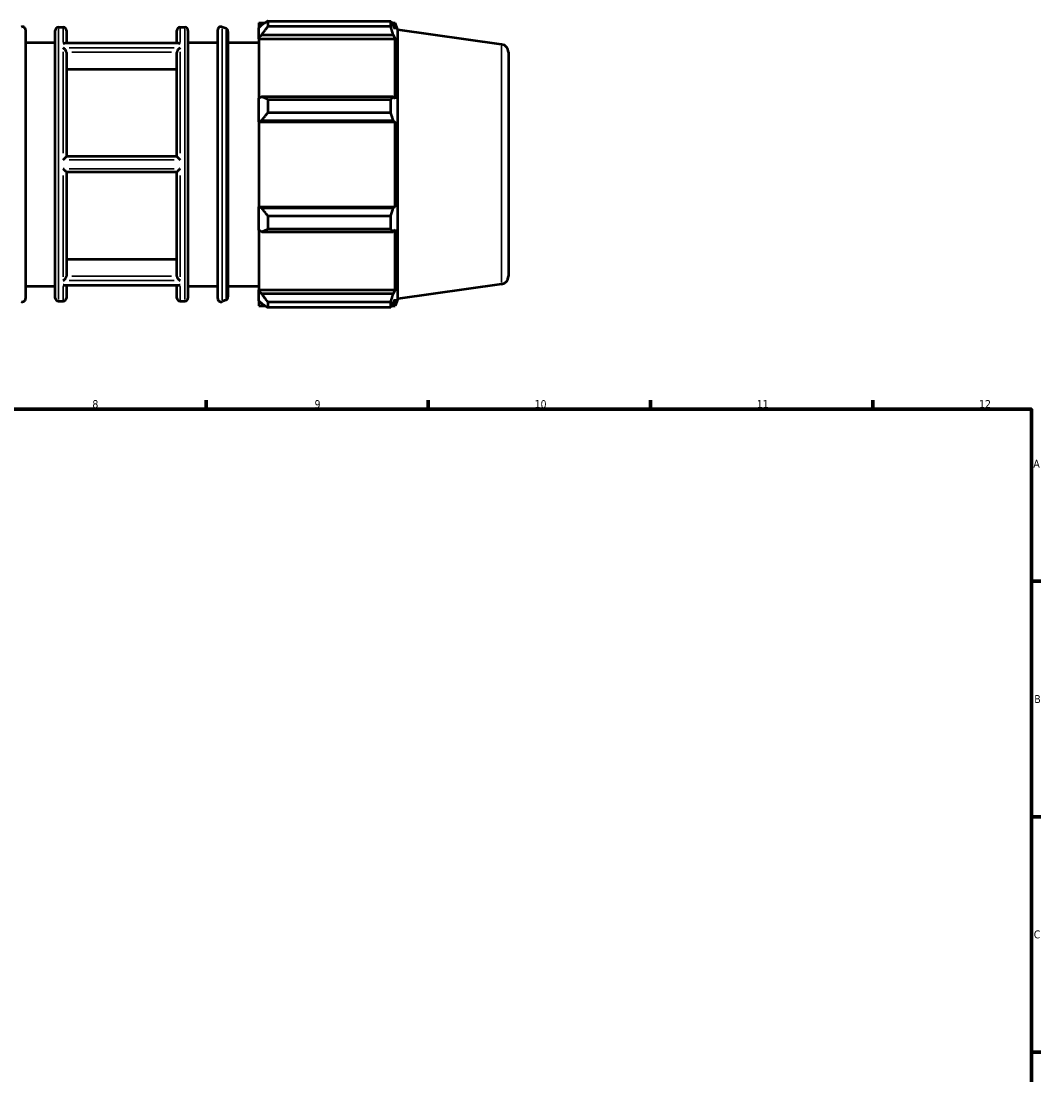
# Model space of a CAD drawing. Header units: millimetres. Extents: x -327 to 1217, y -35 to 830.
# Tile 7 of 9: x 502 to 824, y 364 to 696. Entities that reach past the tile are written whole.
import ezdxf

# ---------------------------------------------------------------- set-up
doc = ezdxf.new("R2010")
doc.units = ezdxf.units.MM
for name, color, linetype, lineweight in [('Border (ISO)', 7, 'Continuous', 70), ('Visible (ISO)', 7, 'Continuous', 50), ('Visible Narrow (ISO)', 7, 'Continuous', 35)]:
    doc.layers.add(name, color=color, linetype=linetype, lineweight=lineweight)
doc.styles.add('Note Text (ISO)', font='tahoma.ttf')

# ---------------------------------------------------------------- blocks, each defined once
blk = doc.blocks.new('Borders Default Border')
at = {"layer": 'Border (ISO)'}
for p, q in [((560.67, 574), (560.67, 576.9)), ((630.75, 574), (630.75, 576.9)), ((700.83, 574), (700.83, 576.9)), ((770.92, 574), (770.92, 576.9)), ((821, 519.75), (823.9, 519.75)), ((821, 445.5), (823.9, 445.5)), ((821, 371.25), (823.9, 371.25))]:
    blk.add_line(p, q, dxfattribs=at)
at = {"layer": 'Border (ISO)', "flags": 128}
blk.add_lwpolyline([(20, 20), (20, 574), (821, 574), (821, 20), (20, 20)], dxfattribs=at)
at = {"layer": 'Border (ISO)', "color": 232, "true_color": 0xca0064, "char_height": 2.5, "attachment_point": 7, "style": 'Note Text (ISO)'}
for s, insert in [('8', (524.81, 574.34)), ('9', (594.88, 574.35)), ('10', (664.29, 574.35)), ('11', (734.37, 574.4)), ('12', (804.46, 574.4)), ('A', (821.59, 555.62)), ('B', (821.89, 481.37)), ('C', (821.73, 407.08))]:
    blk.add_mtext(s, dxfattribs=dict(at, insert=insert))

msp = doc.modelspace()

# ---------------------------------------------------------------- linework, layer by layer
at = {"layer": 'Visible (ISO)'}
for p, q in [((577.2541, 695.9315), (577.2541, 694.3232)), ((577.2541, 695.9315), (579.2975, 695.9315)), ((578.2141, 695.2388), (577.2541, 694.3232)), ((580.1341, 696.4561), (580.1341, 694.7204)), ((580.1341, 696.4561), (618.9111, 696.4561)), ((618.9111, 694.7204), (580.1341, 694.7204)), ((618.9111, 694.7204), (618.9111, 696.4561)), ((619.2491, 695.9315), (620.2686, 695.9315)), ((620.2686, 693.8655), (619.6868, 695.2388)), ((620.2686, 693.8655), (620.2686, 695.9315)), ((621.1741, 693.6904), (620.2686, 695.9315)), ((503.7055, 693.6618), (503.7055, 608.9213)), ((513.1169, 609.0915), (513.1169, 693.4915)), ((514.1169, 694.4915), (515.6026, 694.4915)), ((516.6026, 693.4915), (516.6026, 689.5177)), ((551.4598, 689.5177), (551.4598, 693.4915)), ((552.4598, 694.4915), (553.9455, 694.4915)), ((554.9455, 693.4915), (554.9455, 609.0915)), ((564.3569, 608.9213), (564.3569, 693.6618)), ((566.9578, 694.0735), (565.7445, 694.5836)), ((567.5702, 693.1517), (567.5702, 609.4314)), ((577.2541, 691.3135), (577.2541, 694.3232)), ((577.2541, 691.3135), (578.2141, 692.165)), ((578.2141, 692.165), (619.6868, 692.165)), ((619.6868, 692.165), (620.2686, 690.8877)), ((621.1741, 608.8927), (621.1741, 693.6904)), ((653.8792, 689.094), (621.1741, 693.6904)), ((503.7055, 689.6915), (513.1169, 689.6915)), ((551.9937, 689.5177), (516.0688, 689.5177)), ((554.9455, 689.6915), (564.3569, 689.6915)), ((567.5702, 689.6915), (577.2541, 689.6915)), ((577.2541, 690.8877), (577.2541, 691.3135)), ((577.2541, 690.8877), (577.2541, 672.1256)), ((577.2541, 690.8877), (620.2686, 690.8877)), ((620.2686, 671.904), (620.2686, 690.8877)), ((516.6026, 686.5787), (516.6026, 653.6915)), ((551.4598, 653.6915), (551.4598, 686.5787)), ((656.0312, 686.6183), (656.0312, 615.9648)), ((551.4598, 681.1991), (516.6026, 681.1991)), ((578.2141, 672.5689), (577.2541, 672.1256)), ((577.2541, 664.8594), (577.2541, 672.1256)), ((619.6868, 672.5689), (578.2141, 672.5689)), ((580.1341, 671.735), (580.1341, 667.5446)), ((580.1341, 671.735), (618.9111, 671.735)), ((618.9111, 667.5446), (618.9111, 671.735)), ((620.2686, 671.904), (619.6868, 672.5689)), ((577.2541, 664.8594), (578.2141, 665.1481)), ((577.2541, 664.715), (577.2541, 664.8594)), ((578.2141, 665.1481), (619.6868, 665.1481)), ((618.9111, 667.5446), (580.1341, 667.5446)), ((619.6868, 665.1481), (620.2686, 664.715)), ((577.2541, 664.715), (577.2541, 637.868)), ((577.2541, 664.715), (620.2686, 664.715)), ((620.2686, 637.868), (620.2686, 664.715)), ((551.4608, 653.6915), (516.6016, 653.6915)), ((516.6016, 648.8915), (551.4608, 648.8915)), ((516.6026, 648.8915), (516.6026, 616.0044)), ((551.4598, 616.0044), (551.4598, 648.8915)), ((577.2541, 637.7237), (577.2541, 637.868)), ((577.2541, 637.868), (620.2686, 637.868)), ((577.2541, 630.4574), (577.2541, 637.7237)), ((578.2141, 637.435), (577.2541, 637.7237)), ((619.6868, 637.435), (578.2141, 637.435)), ((580.1341, 635.0384), (580.1341, 630.8481)), ((580.1341, 635.0384), (618.9111, 635.0384)), ((618.9111, 630.8481), (618.9111, 635.0384)), ((620.2686, 637.868), (619.6868, 637.435)), ((577.2541, 630.4574), (578.2141, 630.0142)), ((577.2541, 630.4574), (577.2541, 611.6954)), ((578.2141, 630.0142), (619.6868, 630.0142)), ((618.9111, 630.8481), (580.1341, 630.8481)), ((619.6868, 630.0142), (620.2686, 630.6791)), ((620.2686, 611.6954), (620.2686, 630.6791)), ((516.6026, 621.384), (551.4598, 621.384)), ((503.7055, 612.8915), (513.1169, 612.8915)), ((551.9937, 613.0654), (516.0688, 613.0654)), ((516.6026, 613.0654), (516.6026, 609.0915)), ((551.4598, 609.0915), (551.4598, 613.0654)), ((554.9455, 612.8915), (564.3569, 612.8915)), ((567.5702, 612.8915), (577.2541, 612.8915)), ((577.2541, 611.2696), (577.2541, 611.6954)), ((577.2541, 611.6954), (620.2686, 611.6954)), ((620.2686, 611.6954), (619.6868, 610.4181)), ((653.8792, 613.4891), (621.1741, 608.8927)), ((566.9578, 608.5096), (565.7445, 607.9995)), ((577.2541, 608.2598), (577.2541, 611.2696)), ((578.2141, 610.4181), (577.2541, 611.2696)), ((619.6868, 610.4181), (578.2141, 610.4181)), ((619.6868, 607.3443), (620.2686, 608.7176)), ((621.1741, 608.8927), (620.2686, 606.6515)), ((620.2686, 606.6515), (620.2686, 608.7176)), ((514.1169, 608.0915), (515.6026, 608.0915)), ((552.4598, 608.0915), (553.9455, 608.0915)), ((577.2541, 608.2598), (578.2141, 607.3443)), ((577.2541, 608.2598), (577.2541, 606.6515)), ((577.2541, 606.6515), (579.2975, 606.6515)), ((580.1341, 607.8627), (580.1341, 606.127)), ((580.1341, 607.8627), (618.9111, 607.8627)), ((618.9111, 606.127), (580.1341, 606.127)), ((618.9111, 606.127), (618.9111, 607.8627)), ((619.2491, 606.6515), (620.2686, 606.6515))]:
    msp.add_line(p, q, dxfattribs=at)
for centre, radius, start, end in [((502.7055, 693.6618), 1, 0, 112.805476), ((514.1169, 693.4915), 1, 90, 180), ((515.6026, 693.4915), 1, 0, 90), ((552.4598, 693.4915), 1, 90, 180), ((553.9455, 693.4915), 1, 0, 90), ((565.3569, 693.6618), 1, 67.194524, 180), ((566.5702, 693.1517), 1, 0, 67.194524), ((653.5312, 686.6183), 2.5, 0, 82), ((653.5312, 615.9648), 2.5, 278, 0), ((502.7055, 608.9213), 1, 247.194524, 0), ((514.1169, 609.0915), 1, 180, 270), ((515.6026, 609.0915), 1, 270, 0), ((552.4598, 609.0915), 1, 180, 270), ((553.9455, 609.0915), 1, 270, 0), ((565.3569, 608.9213), 1, 180, 292.805476), ((566.5702, 609.4314), 1, 292.805476, 0)]:
    msp.add_arc(centre, radius, start, end, dxfattribs=at)
for points, weights in [([(580.1341, 696.4561), (579.1357, 695.835), (578.2141, 695.2388)], [1.01549737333, 1.01103924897, 1.00577898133]), ([(578.2141, 692.165), (579.1357, 693.4166), (580.1341, 694.7204)], [1.00577898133, 1.01103924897, 1.01549737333]), ([(618.9111, 696.4561), (619.3144, 695.835), (619.6868, 695.2388)], [1, 1.0013016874, 1.00178661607]), ([(619.6868, 692.165), (619.3144, 693.4166), (618.9111, 694.7204)], [1.00178661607, 1.0013016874, 1]), ([(580.1341, 671.735), (579.1357, 672.1605), (578.2141, 672.5689)], [1.01549737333, 1.01103924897, 1.00577898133]), ([(618.9111, 671.735), (619.3144, 672.1605), (619.6868, 672.5689)], [1, 1.0013016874, 1.00178661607]), ([(578.2141, 665.1481), (579.1357, 666.3219), (580.1341, 667.5446)], [1.00577898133, 1.01103924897, 1.01549737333]), ([(619.6868, 665.1481), (619.3144, 666.3219), (618.9111, 667.5446)], [1.00178661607, 1.0013016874, 1]), ([(580.1341, 635.0384), (579.1357, 636.2612), (578.2141, 637.435)], [1.01549737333, 1.01103924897, 1.00577898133]), ([(618.9111, 635.0384), (619.3144, 636.2612), (619.6868, 637.435)], [1, 1.0013016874, 1.00178661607]), ([(578.2141, 630.0142), (579.1357, 630.4226), (580.1341, 630.8481)], [1.00577898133, 1.01103924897, 1.01549737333]), ([(619.6868, 630.0142), (619.3144, 630.4226), (618.9111, 630.8481)], [1.00178661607, 1.0013016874, 1]), ([(580.1341, 607.8627), (579.1357, 609.1665), (578.2141, 610.4181)], [1.01549737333, 1.01103924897, 1.00577898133]), ([(618.9111, 607.8627), (619.3144, 609.1665), (619.6868, 610.4181)], [1, 1.0013016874, 1.00178661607]), ([(578.2141, 607.3443), (579.1357, 606.748), (580.1341, 606.127)], [1.00577898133, 1.01103924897, 1.01549737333]), ([(619.6868, 607.3443), (619.3144, 606.748), (618.9111, 606.127)], [1.00178661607, 1.0013016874, 1])]:
    msp.add_rational_spline(points, weights, degree=2, dxfattribs=at)
for points, knots in [([(515.6026, 689.3998), (515.6037, 689.4003), (515.6048, 689.4008), (515.7055, 689.4486), (515.8057, 689.4825), (515.9591, 689.512), (516.0147, 689.5177), (516.0688, 689.5177)], [-0.1864832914, -0.1864832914, -0.1864832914, -0.1864832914, -0.1860358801, -0.1860358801, -0.1438770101, -0.1438770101, -0.1195073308, -0.1195073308, -0.1195073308, -0.1195073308]), ([(551.9936, 689.5177), (552.0477, 689.5177), (552.1033, 689.512), (552.2568, 689.4825), (552.3569, 689.4486), (552.4577, 689.4008), (552.4587, 689.4003), (552.4598, 689.3998)], [-0.0671269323, -0.0671269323, -0.0671269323, -0.0671269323, -0.0425380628, -0.0425380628, 0, 0, 0.0004514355, 0.0004514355, 0.0004514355, 0.0004514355]), ([(516.6016, 686.6177), (516.5995, 686.6595), (516.5938, 686.7028), (516.5652, 686.8445), (516.5305, 686.9435), (516.4365, 687.1439), (516.3764, 687.2434), (516.2187, 687.463), (516.1148, 687.5777), (515.8786, 687.7943), (515.742, 687.8917), (515.6054, 687.9652), (515.604, 687.9659), (515.6026, 687.9667)], [-0.187651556, -0.187651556, -0.187651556, -0.187651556, -0.172931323, -0.172931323, -0.140630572, -0.140630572, -0.105858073, -0.105858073, -0.05773615, -0.05773615, 0, 0, 0.00058028, 0.00058028, 0.00058028, 0.00058028]), ([(552.4598, 687.9667), (552.4584, 687.9659), (552.4571, 687.9652), (552.3204, 687.8917), (552.1839, 687.7943), (551.9476, 687.5777), (551.8437, 687.463), (551.6861, 687.2434), (551.6259, 687.1439), (551.532, 686.9435), (551.4972, 686.8445), (551.4686, 686.7028), (551.463, 686.6595), (551.4608, 686.6177)], [-0.209970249, -0.209970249, -0.209970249, -0.209970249, -0.209395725, -0.209395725, -0.152232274, -0.152232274, -0.104587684, -0.104587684, -0.070160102, -0.070160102, -0.038179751, -0.038179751, -0.023605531, -0.023605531, -0.023605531, -0.023605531]), ([(515.6026, 652.7247), (515.6039, 652.726), (515.6052, 652.7273), (515.705, 652.8282), (515.8041, 652.9279), (515.9985, 653.1221), (516.0949, 653.2177), (516.2704, 653.3896), (516.351, 653.4676), (516.4705, 653.5806), (516.5147, 653.6213), (516.578, 653.6767), (516.5972, 653.6915), (516.6016, 653.6915)], [-0.186525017, -0.186525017, -0.186525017, -0.186525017, -0.185994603, -0.185994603, -0.144285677, -0.144285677, -0.10171683, -0.10171683, -0.060907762, -0.060907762, -0.029896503, -0.029896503, 0, 0, 0, 0]), ([(551.4608, 653.6915), (551.4653, 653.6915), (551.4844, 653.6767), (551.5477, 653.6213), (551.5919, 653.5806), (551.7114, 653.4676), (551.7921, 653.3896), (551.9675, 653.2177), (552.0639, 653.1221), (552.2584, 652.9279), (552.3574, 652.8282), (552.4573, 652.7273), (552.4585, 652.726), (552.4598, 652.7247)], [-0.187631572, -0.187631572, -0.187631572, -0.187631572, -0.157471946, -0.157471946, -0.126187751, -0.126187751, -0.085019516, -0.085019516, -0.042076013, -0.042076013, 0, 0, 0.000535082, 0.000535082, 0.000535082, 0.000535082]), ([(516.6016, 648.8915), (516.5972, 648.8915), (516.578, 648.9064), (516.5147, 648.9618), (516.4705, 649.0025), (516.351, 649.1155), (516.2704, 649.1934), (516.0949, 649.3654), (515.9985, 649.461), (515.8041, 649.6552), (515.705, 649.7549), (515.6052, 649.8558), (515.6039, 649.8571), (515.6026, 649.8584)], [-0.187631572, -0.187631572, -0.187631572, -0.187631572, -0.157471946, -0.157471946, -0.126187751, -0.126187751, -0.085019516, -0.085019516, -0.042076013, -0.042076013, 0, 0, 0.000535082, 0.000535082, 0.000535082, 0.000535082]), ([(552.4598, 649.8584), (552.4585, 649.8571), (552.4573, 649.8558), (552.3574, 649.7549), (552.2584, 649.6552), (552.0639, 649.461), (551.9675, 649.3654), (551.7921, 649.1934), (551.7114, 649.1155), (551.5919, 649.0025), (551.5477, 648.9618), (551.4844, 648.9064), (551.4653, 648.8915), (551.4608, 648.8915)], [-0.186525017, -0.186525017, -0.186525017, -0.186525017, -0.185994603, -0.185994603, -0.144285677, -0.144285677, -0.10171683, -0.10171683, -0.060907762, -0.060907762, -0.029896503, -0.029896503, 0, 0, 0, 0]), ([(515.6026, 614.6164), (515.604, 614.6172), (515.6054, 614.6179), (515.742, 614.6914), (515.8786, 614.7888), (516.1148, 615.0054), (516.2187, 615.1201), (516.3764, 615.3397), (516.4365, 615.4392), (516.5305, 615.6395), (516.5652, 615.7386), (516.5938, 615.8802), (516.5995, 615.9235), (516.6016, 615.9654)], [-0.209970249, -0.209970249, -0.209970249, -0.209970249, -0.209395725, -0.209395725, -0.152232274, -0.152232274, -0.104587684, -0.104587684, -0.070160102, -0.070160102, -0.038179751, -0.038179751, -0.023605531, -0.023605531, -0.023605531, -0.023605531]), ([(551.4608, 615.9654), (551.463, 615.9235), (551.4686, 615.8802), (551.4972, 615.7386), (551.532, 615.6395), (551.6259, 615.4392), (551.6861, 615.3397), (551.8437, 615.1201), (551.9476, 615.0054), (552.1839, 614.7888), (552.3204, 614.6914), (552.4571, 614.6179), (552.4584, 614.6172), (552.4598, 614.6164)], [-0.187651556, -0.187651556, -0.187651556, -0.187651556, -0.172931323, -0.172931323, -0.140630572, -0.140630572, -0.105858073, -0.105858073, -0.05773615, -0.05773615, 0, 0, 0.00058028, 0.00058028, 0.00058028, 0.00058028]), ([(516.0688, 613.0654), (516.0147, 613.0654), (515.9591, 613.0711), (515.8057, 613.1005), (515.7055, 613.1345), (515.6048, 613.1822), (515.6037, 613.1827), (515.6026, 613.1832)], [-0.0671269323, -0.0671269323, -0.0671269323, -0.0671269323, -0.0425380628, -0.0425380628, 0, 0, 0.0004514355, 0.0004514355, 0.0004514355, 0.0004514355]), ([(552.4598, 613.1832), (552.4587, 613.1827), (552.4577, 613.1822), (552.3569, 613.1345), (552.2568, 613.1005), (552.1033, 613.0711), (552.0477, 613.0654), (551.9936, 613.0654)], [-0.1864832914, -0.1864832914, -0.1864832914, -0.1864832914, -0.1860358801, -0.1860358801, -0.1438770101, -0.1438770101, -0.1195073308, -0.1195073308, -0.1195073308, -0.1195073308])]:
    msp.add_open_spline(points, degree=3, knots=knots, dxfattribs=at)
for points in [[(516.6026, 686.5787), (516.6026, 686.5914), (516.6023, 686.6045), (516.6016, 686.6177)], [(551.4608, 686.6177), (551.4601, 686.6045), (551.4598, 686.5914), (551.4598, 686.5787)], [(516.6016, 615.9654), (516.6023, 615.9786), (516.6026, 615.9917), (516.6026, 616.0044)], [(551.4598, 616.0044), (551.4598, 615.9917), (551.4601, 615.9786), (551.4608, 615.9654)]]:
    msp.add_open_spline(points, degree=3, dxfattribs=at)
at = {"layer": 'Visible Narrow (ISO)'}
for p, q in [((514.1169, 693.9597), (514.1169, 608.6234)), ((515.6026, 689.8873), (515.6026, 694.4786)), ((552.4598, 694.4786), (552.4598, 689.8873)), ((553.9455, 608.6234), (553.9455, 693.9597)), ((565.7445, 694.0506), (565.7445, 608.5325)), ((566.9578, 609.0363), (566.9578, 693.5468)), ((517.4455, 689.3998), (550.6169, 689.3998)), ((653.8792, 613.9545), (653.8792, 688.6286)), ((515.6026, 654.8396), (515.6026, 686.8034)), ((550.6169, 687.9667), (517.4455, 687.9667)), ((518.3446, 686.6177), (549.7178, 686.6177)), ((552.4598, 686.8034), (552.4598, 654.8396)), ((517.4455, 652.7247), (550.6169, 652.7247)), ((550.6169, 649.8584), (517.4455, 649.8584)), ((515.6026, 615.7797), (515.6026, 647.7435)), ((552.4598, 647.7435), (552.4598, 615.7797)), ((549.7178, 615.9654), (518.3446, 615.9654)), ((515.6026, 608.1045), (515.6026, 612.6958)), ((517.4455, 614.6164), (550.6169, 614.6164)), ((550.6169, 613.1832), (517.4455, 613.1832)), ((552.4598, 612.6958), (552.4598, 608.1045))]:
    msp.add_line(p, q, dxfattribs=at)

# ---------------------------------------------------------------- block references
msp.add_blockref('Borders Default Border', (0, 0))

doc.saveas('drawing.dxf')
